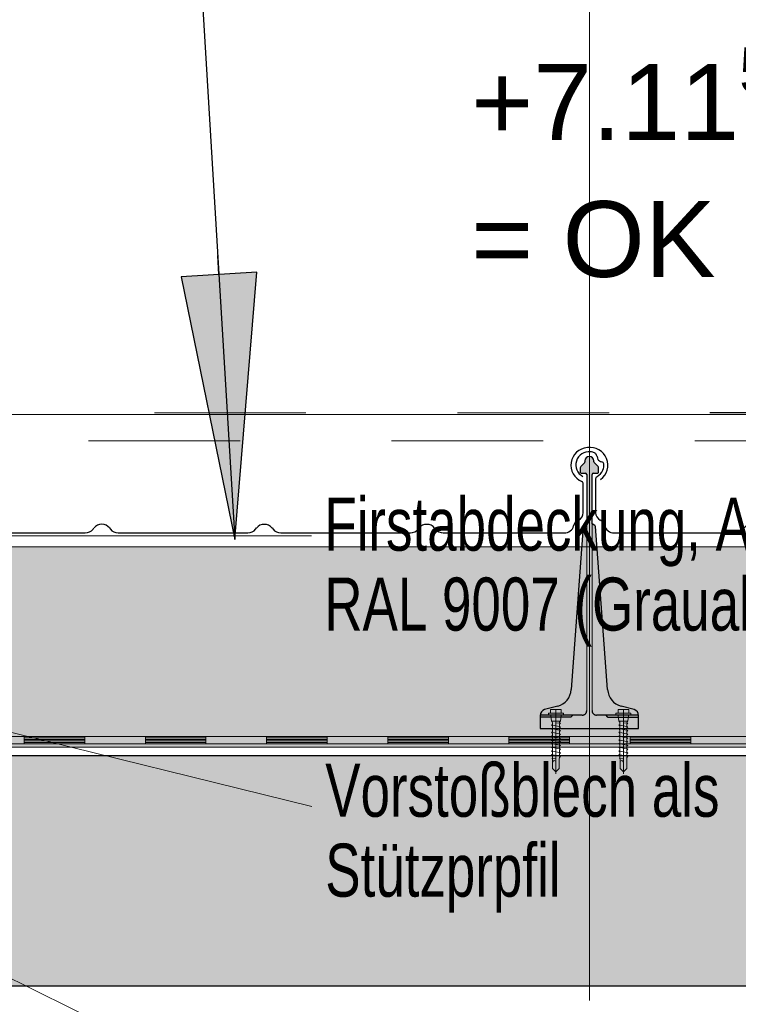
# Model space of a CAD drawing. Header units: metres. Extents: x 1316.5 to 1415.3, y -94.1 to -52.
# Tile 138 of 256: x 1347.17 to 1347.644, y -55.501 to -54.851. Entities that reach past the tile are written whole.
import ezdxf

# ---------------------------------------------------------------- set-up
doc = ezdxf.new("R2010")
doc.units = ezdxf.units.M
for name, pattern in [('AUSGEZOGEN', [0]), ('PUNKT2_S9', [0.0015, 0, -0.0015]), ('STRICHLINIE2_S3', [0.055, 0.04, -0.015]), ('STRICHPUNKT2_S5', [0.1, 0.07, -0.01, 0.01, -0.01])]:
    doc.linetypes.add(name, pattern=pattern)
for name, color, linetype, lineweight in [('XR$11$Achsen', 4, 'AUSGEZOGEN', 13), ('XR$11$Aufkantung', 4, 'AUSGEZOGEN', 13), ('XR$11$Design', 4, 'AUSGEZOGEN', 13), ('XR$11$Türen', 3, 'AUSGEZOGEN', 18), ('XR$11$V25', 4, 'AUSGEZOGEN', 13), ('XR$12$Beschriften', 4, 'AUSGEZOGEN', 13), ('XR$13$Muster', 4, 'AUSGEZOGEN', 13), ('XR$13$STANDARD_1', 7, 'AUSGEZOGEN', 25), ('XR$9$Maßlinie 1_50', 7, 'AUSGEZOGEN', 25), ('XR$9$Text 1_100', 3, 'AUSGEZOGEN', 18), ('XR$9$Text 1_50', 3, 'AUSGEZOGEN', 18), ('XR$9$Wand', 1, 'AUSGEZOGEN', 50)]:
    doc.layers.add(name, color=color, linetype=linetype, lineweight=lineweight)
doc.styles.add('ARIAL', font='arial.ttf')

# ---------------------------------------------------------------- blocks, each defined once
blk = doc.blocks.new('MUSTERELEMENT_84')
at = {"layer": 'XR$11$Design', "color": 4, "linetype": 'AUSGEZOGEN', "lineweight": 13, "transparency": 33554687}
for p, q in [((1347.09276, -55.32409), (1347.17272, -55.32409)), ((1347.17272, -55.32409), (1347.25268, -55.32409)), ((1347.17272, -55.32409), (1347.17272, -55.32909)), ((1347.17272, -55.32409), (1347.17272, -55.32909)), ((1347.17272, -55.32509), (1347.2127, -55.32509)), ((1347.17272, -55.32609), (1347.2127, -55.32609)), ((1347.2127, -55.32409), (1347.2127, -55.32909)), ((1347.25268, -55.32409), (1347.33264, -55.32409)), ((1347.25268, -55.32409), (1347.25268, -55.32909)), ((1347.25268, -55.32409), (1347.25268, -55.32909)), ((1347.25268, -55.32509), (1347.29266, -55.32509)), ((1347.25268, -55.32609), (1347.29266, -55.32609)), ((1347.29266, -55.32409), (1347.29266, -55.32909)), ((1347.33264, -55.32409), (1347.4126, -55.32409)), ((1347.33264, -55.32409), (1347.33264, -55.32909)), ((1347.33264, -55.32409), (1347.33264, -55.32909)), ((1347.33264, -55.32509), (1347.37262, -55.32509)), ((1347.33264, -55.32609), (1347.37262, -55.32609)), ((1347.37262, -55.32409), (1347.37262, -55.32909)), ((1347.4126, -55.32409), (1347.49255, -55.32409)), ((1347.4126, -55.32409), (1347.4126, -55.32909)), ((1347.4126, -55.32409), (1347.4126, -55.32909)), ((1347.4126, -55.32509), (1347.45257, -55.32509)), ((1347.4126, -55.32609), (1347.45257, -55.32609)), ((1347.45257, -55.32409), (1347.45257, -55.32909)), ((1347.49255, -55.32409), (1347.57251, -55.32409)), ((1347.49255, -55.32409), (1347.49255, -55.32909)), ((1347.49255, -55.32409), (1347.49255, -55.32909)), ((1347.49255, -55.32509), (1347.53253, -55.32509)), ((1347.49255, -55.32609), (1347.53253, -55.32609)), ((1347.53253, -55.32409), (1347.53253, -55.32909)), ((1347.57251, -55.32409), (1347.65247, -55.32409)), ((1347.57251, -55.32409), (1347.57251, -55.32909)), ((1347.57251, -55.32409), (1347.57251, -55.32909)), ((1347.57251, -55.32509), (1347.61249, -55.32509)), ((1347.57251, -55.32609), (1347.61249, -55.32609)), ((1347.61249, -55.32409), (1347.61249, -55.32909)), ((1347.09276, -55.32909), (1347.17272, -55.32909)), ((1347.17272, -55.32709), (1347.2127, -55.32709)), ((1347.17272, -55.32809), (1347.2127, -55.32809)), ((1347.17272, -55.32909), (1347.25268, -55.32909)), ((1347.25268, -55.32709), (1347.29266, -55.32709)), ((1347.25268, -55.32809), (1347.29266, -55.32809)), ((1347.25268, -55.32909), (1347.33264, -55.32909)), ((1347.33264, -55.32709), (1347.37262, -55.32709)), ((1347.33264, -55.32809), (1347.37262, -55.32809)), ((1347.33264, -55.32909), (1347.4126, -55.32909)), ((1347.4126, -55.32709), (1347.45257, -55.32709)), ((1347.4126, -55.32809), (1347.45257, -55.32809)), ((1347.4126, -55.32909), (1347.49255, -55.32909)), ((1347.49255, -55.32709), (1347.53253, -55.32709)), ((1347.49255, -55.32809), (1347.53253, -55.32809)), ((1347.49255, -55.32909), (1347.57251, -55.32909)), ((1347.57251, -55.32709), (1347.61249, -55.32709)), ((1347.57251, -55.32809), (1347.61249, -55.32809)), ((1347.57251, -55.32909), (1347.65247, -55.32909))]:
    blk.add_line(p, q, dxfattribs=at)
blk = doc.blocks.new('NSY101')
at = {"color": 0, "linetype": 'ByBlock', "lineweight": -2}
blk.add_circle((0, 0), 0.005, dxfattribs=at)
blk = doc.blocks.new('U7_2')
at = {"linetype": 'AUSGEZOGEN', "transparency": 33554687}
for p, q in [((-5, 1.97), (-5, 1.17)), ((-4.9, 2.07), (4.9, 2.07)), ((-4.9, 1.07), (4.9, 1.07)), ((-3.5, 3.87), (-3.5, 2.27)), ((-3.46, 0.82), (-2.94, -2.1)), ((-3.3, 4.07), (-0.2, 4.07)), ((0, 3.87), (0, 2.07)), ((0.2, 4.07), (3.3, 4.07)), ((3.46, 0.82), (2.94, -2.1)), ((3.5, 3.87), (3.5, 2.27)), ((5, 1.97), (5, 1.17)), ((-2.33, -2.93), (-3, -3.2)), ((0, -2.99), (-3, -3.2)), ((-3, -3.2), (-2.33, -3.68)), ((3, -4.1), (-3, -5.15)), ((-2.33, -4.89), (-3, -5.15)), ((-3, -5.15), (-2.33, -5.63)), ((-2.84, -2.18), (2.84, -2.18)), ((-2.77, -2.18), (-2.75, -2.35)), ((-2.33, -2.73), (-2.33, -2.93)), ((-2.33, -3.68), (-2.33, -4.89)), ((2.32, -2.73), (2.32, -3.91)), ((2.32, -3.91), (3, -4.1)), ((3, -4.1), (2.32, -4.65)), ((2.32, -4.65), (2.32, -5.86)), ((2.77, -2.18), (2.75, -2.35)), ((3, -6.05), (-3, -7.1)), ((-2.33, -6.84), (-3, -7.1)), ((-3, -7.1), (-2.33, -7.58)), ((3, -8), (-3, -9.05)), ((-2.33, -8.79), (-3, -9.05)), ((-3, -9.05), (-2.33, -9.53)), ((3, -9.95), (-3, -11)), ((-2.33, -5.63), (-2.33, -6.84)), ((-2.33, -7.58), (-2.33, -8.79)), ((-2.33, -9.53), (-2.33, -10.74)), ((2.32, -5.86), (3, -6.05)), ((3, -6.05), (2.32, -6.6)), ((2.32, -6.6), (2.32, -7.81)), ((2.32, -7.81), (3, -8)), ((3, -8), (2.32, -8.55)), ((2.32, -8.55), (2.32, -9.76)), ((2.32, -9.76), (3, -9.95)), ((3, -9.95), (2.32, -10.5)), ((-2.33, -10.74), (-3, -11)), ((-3, -11), (-2.33, -11.48)), ((3, -11.9), (-3, -12.95)), ((-2.33, -12.69), (-3, -12.95)), ((-3, -12.95), (-2.33, -13.43)), ((3, -13.85), (-3, -14.9)), ((-2.33, -14.64), (-3, -14.9)), ((-3, -14.9), (-2.33, -15.38)), ((-2.33, -11.48), (-2.33, -12.69)), ((-2.33, -13.43), (-2.33, -14.64)), ((-2.33, -15.38), (-2.33, -16.59)), ((2.32, -10.5), (2.32, -11.71)), ((2.32, -11.71), (3, -11.9)), ((3, -11.9), (2.32, -12.45)), ((2.32, -12.45), (2.32, -13.66)), ((2.32, -13.66), (3, -13.85)), ((3, -13.85), (2.32, -14.4)), ((2.32, -14.4), (2.32, -15.61)), ((3, -15.8), (-3, -16.85)), ((-2.33, -16.59), (-3, -16.85)), ((-3, -16.85), (-2.33, -17.33)), ((3, -17.75), (-3, -18.8)), ((-2.3, -18.53), (-3, -18.8)), ((-3, -18.8), (-2.28, -19.31)), ((3, -19.7), (-3, -20.75)), ((-2.26, -20.47), (-3, -20.75)), ((-3, -20.75), (-2.24, -21.28)), ((-2.33, -17.33), (-2.3, -18.53)), ((-2.28, -19.31), (-2.26, -20.47)), ((2.26, -20.3), (2.24, -21.58)), ((3, -19.7), (2.26, -20.3)), ((2.3, -18.32), (2.28, -19.5)), ((2.28, -19.5), (3, -19.7)), ((3, -17.75), (2.3, -18.32)), ((2.32, -15.61), (3, -15.8)), ((3, -15.8), (2.32, -16.35)), ((2.32, -16.35), (2.32, -17.33)), ((2.32, -17.33), (2.32, -17.56)), ((2.32, -17.56), (3, -17.75)), ((-2.24, -21.28), (-2.23, -22.18)), ((-2.23, -22.18), (-2.23, -27.06)), ((0, -24.04), (0, -28.93)), ((2.61, -21.73), (0.4, -22.03)), ((2.23, -22.07), (2.22, -22.18)), ((2.22, -22.18), (2.22, -27.06)), ((2.61, -21.73), (2.23, -22.07)), ((2.24, -21.58), (2.61, -21.73)), ((-2.23, -27.06), (0, -28.93)), ((2.22, -27.06), (0, -28.93))]:
    blk.add_line(p, q, dxfattribs=at)
at = {"linetype": 'STRICHPUNKT2_S5', "transparency": 33554687}
blk.add_line((0, 3.87), (0, -29.93), dxfattribs=at)
at = {"linetype": 'AUSGEZOGEN', "transparency": 33554687}
for centre, radius, start, end in [((-4.9, 1.97), 0.1, 90, 180), ((-4.9, 1.17), 0.1, 180, 270), ((-3.75, 0.77), 0.3, 10, 90), ((-3.7, 2.27), 0.2, 270, 0), ((-3.3, 3.87), 0.2, 90, 180), ((-0.2, 3.87), 0.2, 0, 90), ((0.2, 3.87), 0.2, 90, 180), ((3.3, 3.87), 0.2, 0, 90), ((3.75, 0.77), 0.3, 90, 170), ((3.7, 2.27), 0.2, 180, 270), ((4.9, 1.97), 0.1, 0, 90), ((4.9, 1.17), 0.1, 270, 0), ((-2.84, -2.08), 0.1, 190, 270), ((-2.65, -2.33), 0.1, 190, 270), ((-2.63, -2.73), 0.3, 0, 90), ((2.62, -2.73), 0.3, 90, 180), ((2.65, -2.33), 0.1, 270, 350), ((2.84, -2.08), 0.1, 270, 350), ((1.11, -24.04), 1.11, 0, 180)]:
    blk.add_arc(centre, radius, start, end, dxfattribs=at)
blk = doc.blocks.new('COMPLEXOBJECT_169')
at = {"transparency": 33554687}
for p, q in [((1347.54972, -55.15422), (1347.54972, -55.17649)), ((1347.97063, -55.17649), (1347.97063, -55.15743)), ((1347.56193, -55.18984), (1347.64204, -55.18982)), ((1347.64715, -55.18741), (1347.64779, -55.18658)), ((1347.658, -55.18658), (1347.65865, -55.18741)), ((1347.66375, -55.18982), (1347.74929, -55.18984)), ((1347.7544, -55.18743), (1347.75504, -55.1866)), ((1347.76525, -55.1866), (1347.7659, -55.18743)), ((1347.771, -55.18984), (1347.85654, -55.18984)), ((1347.86165, -55.18743), (1347.86229, -55.1866)), ((1347.8725, -55.1866), (1347.87315, -55.18743)), ((1347.87825, -55.18984), (1347.95785, -55.18984))]:
    blk.add_line(p, q, dxfattribs=at)
for centre, major_axis, ratio, start_param, end_param in [((1347.54541, -55.14496), (0.0087, 0), 0.997606, 1.465877, 4.233579), ((1347.54541, -55.14495), (0.00958, 0), 0.905277, 1.310139, 1.634821), ((1347.54693, -55.13993), (0.00384, 0), 0.905277, 0.747625, 1.318651), ((1347.54693, -55.13993), (0.00384, 0), 0.905277, 0.123201, 0.747625), ((1347.97463, -55.14519), (0.01221, 0), 0.964759, 5.358492, 10.570908), ((1347.55501, -55.13949), (0.00428, 0), 0.905277, 3.145413, 3.651819), ((1347.55447, -55.13969), (0.0037, 0), 0.905277, 3.671389, 4.493692), ((1347.55337, -55.14452), (0.00175, 0), 0.905277, 0.122654, 1.403271), ((1347.54526, -55.14521), (0.0099, 0), 0.905277, 5.919137, 6.381942), ((1347.54526, -55.14521), (0.0099, 0), 0.905277, 5.291178, 5.919137), ((1347.55163, -55.15422), (0.00192, 0), 0.905277, 2.093897, 3.141593), ((1347.96863, -55.15745), (0.002, 0), 0.868191, 0, 1.065955), ((1347.55595, -55.17649), (0.00623, 0), 0.905277, 3.141593, 4.18879), ((1347.96413, -55.17649), (0.0065, 0), 0.868191, 5.235988, 6.283185), ((1347.54972, -55.18627), (0.00623, 0), 0.905277, 0.184767, 1.047198), ((1347.97063, -55.18627), (0.0065, 0), 0.868191, 2.094395, 2.956825), ((1347.56197, -55.18419), (0.00623, 0), 0.905277, 3.32636, 4.712389), ((1347.64204, -55.18418), (0.00623, 0), 0.905277, 4.712389, 5.67232), ((1347.6529, -55.18982), (0.00623, 0), 0.905277, 0.610865, 2.530727), ((1347.66375, -55.18418), (0.00623, 0), 0.905277, 3.752458, 4.712389), ((1347.74929, -55.18419), (0.00623, 0), 0.905277, 4.712389, 5.67232), ((1347.76015, -55.18984), (0.00623, 0), 0.905277, 0.610865, 2.530727), ((1347.771, -55.18419), (0.00623, 0), 0.905277, 3.752458, 4.712389), ((1347.85654, -55.18419), (0.00623, 0), 0.905277, 4.712389, 5.67232), ((1347.8674, -55.18984), (0.00623, 0), 0.905277, 0.610865, 2.530727), ((1347.87825, -55.18419), (0.00623, 0), 0.905277, 3.752458, 4.712389), ((1347.95785, -55.18419), (0.0065, 0), 0.868191, 4.712389, 6.098418)]:
    blk.add_ellipse(centre, major_axis=major_axis, ratio=ratio, start_param=start_param, end_param=end_param, dxfattribs=at)
blk = doc.blocks.new('COMPLEXOBJECT_170')
at = {"transparency": 33554687}
for p, q in [((1347.12072, -55.15422), (1347.12072, -55.17649)), ((1347.54163, -55.17649), (1347.54163, -55.15743)), ((1347.13293, -55.18984), (1347.21304, -55.18982)), ((1347.21815, -55.18741), (1347.21879, -55.18658)), ((1347.229, -55.18658), (1347.22965, -55.18741)), ((1347.23475, -55.18982), (1347.32029, -55.18984)), ((1347.3254, -55.18743), (1347.32604, -55.1866)), ((1347.33625, -55.1866), (1347.3369, -55.18743)), ((1347.342, -55.18984), (1347.42754, -55.18984)), ((1347.43265, -55.18743), (1347.43329, -55.1866)), ((1347.4435, -55.1866), (1347.44415, -55.18743)), ((1347.44925, -55.18984), (1347.52885, -55.18984))]:
    blk.add_line(p, q, dxfattribs=at)
for centre, major_axis, ratio, start_param, end_param in [((1347.11641, -55.14496), (0.0087, 0), 0.997606, 1.465877, 4.233579), ((1347.11641, -55.14495), (0.00958, 0), 0.905277, 1.310139, 1.634821), ((1347.11793, -55.13993), (0.00384, 0), 0.905277, 0.747625, 1.318651), ((1347.11793, -55.13993), (0.00384, 0), 0.905277, 0.123201, 0.747625), ((1347.54563, -55.14519), (0.01221, 0), 0.964759, 5.358492, 10.570908), ((1347.12601, -55.13949), (0.00428, 0), 0.905277, 3.145413, 3.651819), ((1347.12547, -55.13969), (0.0037, 0), 0.905277, 3.671389, 4.493692), ((1347.12437, -55.14452), (0.00175, 0), 0.905277, 0.122654, 1.403271), ((1347.11626, -55.14521), (0.0099, 0), 0.905277, 5.919137, 6.381942), ((1347.11626, -55.14521), (0.0099, 0), 0.905277, 5.291178, 5.919137), ((1347.12263, -55.15422), (0.00192, 0), 0.905277, 2.093897, 3.141593), ((1347.53963, -55.15745), (0.002, 0), 0.868191, 0, 1.065955), ((1347.12695, -55.17649), (0.00623, 0), 0.905277, 3.141593, 4.18879), ((1347.53513, -55.17649), (0.0065, 0), 0.868191, 5.235988, 6.283185), ((1347.12072, -55.18627), (0.00623, 0), 0.905277, 0.184767, 1.047198), ((1347.54163, -55.18627), (0.0065, 0), 0.868191, 2.094395, 2.956825), ((1347.13297, -55.18419), (0.00623, 0), 0.905277, 3.32636, 4.712389), ((1347.21304, -55.18418), (0.00623, 0), 0.905277, 4.712389, 5.67232), ((1347.2239, -55.18982), (0.00623, 0), 0.905277, 0.610865, 2.530727), ((1347.23475, -55.18418), (0.00623, 0), 0.905277, 3.752458, 4.712389), ((1347.32029, -55.18419), (0.00623, 0), 0.905277, 4.712389, 5.67232), ((1347.33115, -55.18984), (0.00623, 0), 0.905277, 0.610865, 2.530727), ((1347.342, -55.18419), (0.00623, 0), 0.905277, 3.752458, 4.712389), ((1347.42754, -55.18419), (0.00623, 0), 0.905277, 4.712389, 5.67232), ((1347.4384, -55.18984), (0.00623, 0), 0.905277, 0.610865, 2.530727), ((1347.44925, -55.18419), (0.00623, 0), 0.905277, 3.752458, 4.712389), ((1347.52885, -55.18419), (0.0065, 0), 0.868191, 4.712389, 6.098418)]:
    blk.add_ellipse(centre, major_axis=major_axis, ratio=ratio, start_param=start_param, end_param=end_param, dxfattribs=at)

msp = doc.modelspace()

# ---------------------------------------------------------------- hatches: boundary and pattern name
at = {"layer": 'XR$11$V25', "transparency": 33554687}
msp.add_hatch(color=253, dxfattribs=at).paths.add_polyline_path([(1347.57517, -55.30642), (1347.56653, -55.3041), (1347.56606, -55.30397), (1347.56561, -55.30381), (1347.56515, -55.30364), (1347.56471, -55.30345), (1347.56427, -55.30324), (1347.56384, -55.30302), (1347.56342, -55.30278), (1347.56301, -55.30252), (1347.56262, -55.30224), (1347.56223, -55.30195), (1347.56186, -55.30164), (1347.56149, -55.30132), (1347.56114, -55.30099), (1347.56081, -55.30064), (1347.56049, -55.30028), (1347.56018, -55.2999), (1347.55989, -55.29951), (1347.55962, -55.29911), (1347.55936, -55.2987), (1347.55912, -55.29828), (1347.5589, -55.29786), (1347.55869, -55.29742), (1347.5585, -55.29697), (1347.55833, -55.29652), (1347.55818, -55.29606), (1347.55804, -55.29559), (1347.55793, -55.29512), (1347.55783, -55.29465), (1347.55776, -55.29417), (1347.5577, -55.29369), (1347.55766, -55.29321), (1347.54962, -55.18565), (1347.54962, -55.18562), (1347.54962, -55.18559), (1347.54961, -55.18556), (1347.54961, -55.18553), (1347.5496, -55.1855), (1347.54959, -55.18546), (1347.54959, -55.18543), (1347.54958, -55.1854), (1347.54957, -55.18537), (1347.54955, -55.18534), (1347.54954, -55.18531), (1347.54953, -55.18528), (1347.54952, -55.18526), (1347.5495, -55.18523), (1347.54948, -55.1852), (1347.54947, -55.18517), (1347.54945, -55.18515), (1347.54943, -55.18512), (1347.54941, -55.18509), (1347.54939, -55.18507), (1347.54937, -55.18505), (1347.54935, -55.18502), (1347.54933, -55.185), (1347.5493, -55.18498), (1347.54928, -55.18496), (1347.54926, -55.18494), (1347.54923, -55.18492), (1347.54921, -55.1849), (1347.54918, -55.18488), (1347.54915, -55.18486), (1347.54913, -55.18485), (1347.54738, -55.18384), (1347.54738, -55.1514), (1347.54738, -55.15135), (1347.54738, -55.1513), (1347.54739, -55.15125), (1347.5474, -55.1512), (1347.54741, -55.15115), (1347.54743, -55.15111), (1347.54744, -55.15106), (1347.54746, -55.15101), (1347.54748, -55.15096), (1347.5475, -55.15092), (1347.54753, -55.15088), (1347.54756, -55.15083), (1347.54759, -55.15079), (1347.54762, -55.15075), (1347.54765, -55.15072), (1347.54769, -55.15068), (1347.54773, -55.15065), (1347.54777, -55.15061), (1347.54781, -55.15058), (1347.54785, -55.15056), (1347.54789, -55.15053), (1347.54794, -55.15051), (1347.54798, -55.15049), (1347.54803, -55.15047), (1347.54808, -55.15045), (1347.54813, -55.15044), (1347.54818, -55.15043), (1347.54823, -55.15042), (1347.54828, -55.15041), (1347.54833, -55.15041), (1347.54838, -55.1504), (1347.55113, -55.1504), (1347.55115, -55.1504), (1347.55118, -55.1504), (1347.5512, -55.1504), (1347.55123, -55.15039), (1347.55125, -55.15039), (1347.55128, -55.15038), (1347.5513, -55.15037), (1347.55133, -55.15036), (1347.55135, -55.15035), (1347.55137, -55.15034), (1347.55139, -55.15033), (1347.55141, -55.15031), (1347.55144, -55.1503), (1347.55145, -55.15028), (1347.55147, -55.15027), (1347.55149, -55.15025), (1347.55151, -55.15023), (1347.55152, -55.15021), (1347.55154, -55.15019), (1347.55155, -55.15017), (1347.55157, -55.15015), (1347.55158, -55.15012), (1347.55159, -55.1501), (1347.5516, -55.15008), (1347.55161, -55.15005), (1347.55161, -55.15003), (1347.55162, -55.15001), (1347.55162, -55.14998), (1347.55163, -55.14996), (1347.55163, -55.14993), (1347.55163, -55.1499), (1347.55163, -55.14682), (1347.55163, -55.14679), (1347.55163, -55.14677), (1347.55163, -55.14674), (1347.55162, -55.14672), (1347.55162, -55.14669), (1347.55162, -55.14667), (1347.55161, -55.14664), (1347.55161, -55.14662), (1347.5516, -55.14659), (1347.5516, -55.14657), (1347.55159, -55.14654), (1347.55158, -55.14652), (1347.55158, -55.1465), (1347.55157, -55.14647), (1347.55156, -55.14645), (1347.55155, -55.14642), (1347.55154, -55.1464), (1347.55153, -55.14638), (1347.55152, -55.14636), (1347.5515, -55.14633), (1347.55149, -55.14631), (1347.55148, -55.14629), (1347.55146, -55.14627), (1347.55145, -55.14625), (1347.55144, -55.14623), (1347.55142, -55.14621), (1347.5514, -55.14619), (1347.55139, -55.14617), (1347.55137, -55.14615), (1347.55135, -55.14613), (1347.55134, -55.14611), (1347.54892, -55.1437), (1347.5489, -55.14368), (1347.54889, -55.14366), (1347.54887, -55.14364), (1347.54885, -55.14362), (1347.54884, -55.1436), (1347.54882, -55.14358), (1347.54881, -55.14356), (1347.54879, -55.14354), (1347.54878, -55.14352), (1347.54877, -55.1435), (1347.54875, -55.14348), (1347.54874, -55.14345), (1347.54873, -55.14343), (1347.54872, -55.14341), (1347.54871, -55.14338), (1347.5487, -55.14336), (1347.54869, -55.14334), (1347.54868, -55.14331), (1347.54868, -55.14329), (1347.54867, -55.14327), (1347.54866, -55.14324), (1347.54866, -55.14322), (1347.54865, -55.14319), (1347.54864, -55.14317), (1347.54864, -55.14314), (1347.54864, -55.14312), (1347.54863, -55.14309), (1347.54863, -55.14307), (1347.54863, -55.14304), (1347.54863, -55.14302), (1347.54863, -55.14299), (1347.54863, -55.1424), (1347.54861, -55.1421), (1347.54857, -55.1418), (1347.54849, -55.14151), (1347.54839, -55.14122), (1347.54825, -55.14095), (1347.54809, -55.14069), (1347.54791, -55.14045), (1347.5477, -55.14023), (1347.54747, -55.14003), (1347.54722, -55.13986), (1347.54695, -55.13971), (1347.54667, -55.13959), (1347.54638, -55.1395), (1347.54608, -55.13944), (1347.54578, -55.13941), (1347.54548, -55.13941), (1347.54517, -55.13944), (1347.54488, -55.1395), (1347.54459, -55.13959), (1347.54431, -55.13971), (1347.54404, -55.13986), (1347.54379, -55.14003), (1347.54356, -55.14023), (1347.54335, -55.14045), (1347.54317, -55.14069), (1347.54301, -55.14095), (1347.54287, -55.14122), (1347.54277, -55.14151), (1347.54269, -55.1418), (1347.54264, -55.1421), (1347.54263, -55.1424), (1347.54263, -55.14299), (1347.54263, -55.14302), (1347.54263, -55.14304), (1347.54263, -55.14307), (1347.54262, -55.14309), (1347.54262, -55.14312), (1347.54262, -55.14314), (1347.54261, -55.14317), (1347.54261, -55.14319), (1347.5426, -55.14322), (1347.5426, -55.14324), (1347.54259, -55.14327), (1347.54258, -55.14329), (1347.54258, -55.14331), (1347.54257, -55.14334), (1347.54256, -55.14336), (1347.54255, -55.14338), (1347.54254, -55.14341), (1347.54253, -55.14343), (1347.54252, -55.14345), (1347.5425, -55.14348), (1347.54249, -55.1435), (1347.54248, -55.14352), (1347.54246, -55.14354), (1347.54245, -55.14356), (1347.54244, -55.14358), (1347.54242, -55.1436), (1347.5424, -55.14362), (1347.54239, -55.14364), (1347.54237, -55.14366), (1347.54235, -55.14368), (1347.54234, -55.1437), (1347.53992, -55.14611), (1347.5399, -55.14613), (1347.53989, -55.14615), (1347.53987, -55.14617), (1347.53985, -55.14619), (1347.53984, -55.14621), (1347.53982, -55.14623), (1347.53981, -55.14625), (1347.53979, -55.14627), (1347.53978, -55.14629), (1347.53977, -55.14631), (1347.53975, -55.14633), (1347.53974, -55.14636), (1347.53973, -55.14638), (1347.53972, -55.1464), (1347.53971, -55.14642), (1347.5397, -55.14645), (1347.53969, -55.14647), (1347.53968, -55.1465), (1347.53968, -55.14652), (1347.53967, -55.14654), (1347.53966, -55.14657), (1347.53966, -55.14659), (1347.53965, -55.14662), (1347.53964, -55.14664), (1347.53964, -55.14667), (1347.53964, -55.14669), (1347.53963, -55.14672), (1347.53963, -55.14674), (1347.53963, -55.14677), (1347.53963, -55.14679), (1347.53963, -55.14682), (1347.53963, -55.1499), (1347.53963, -55.14993), (1347.53963, -55.14996), (1347.53963, -55.14998), (1347.53964, -55.15001), (1347.53965, -55.15003), (1347.53965, -55.15005), (1347.53966, -55.15008), (1347.53967, -55.1501), (1347.53968, -55.15012), (1347.53969, -55.15015), (1347.5397, -55.15017), (1347.53972, -55.15019), (1347.53973, -55.15021), (1347.53975, -55.15023), (1347.53977, -55.15025), (1347.53978, -55.15027), (1347.5398, -55.15028), (1347.53982, -55.1503), (1347.53984, -55.15031), (1347.53986, -55.15033), (1347.53989, -55.15034), (1347.53991, -55.15035), (1347.53993, -55.15036), (1347.53996, -55.15037), (1347.53998, -55.15038), (1347.54, -55.15039), (1347.54003, -55.15039), (1347.54005, -55.1504), (1347.54008, -55.1504), (1347.5401, -55.1504), (1347.54013, -55.1504), (1347.54288, -55.1504), (1347.54293, -55.15041), (1347.54298, -55.15041), (1347.54303, -55.15042), (1347.54308, -55.15043), (1347.54313, -55.15044), (1347.54318, -55.15045), (1347.54323, -55.15047), (1347.54327, -55.15049), (1347.54332, -55.15051), (1347.54336, -55.15053), (1347.54341, -55.15056), (1347.54345, -55.15058), (1347.54349, -55.15061), (1347.54353, -55.15065), (1347.54357, -55.15068), (1347.5436, -55.15072), (1347.54364, -55.15075), (1347.54367, -55.15079), (1347.5437, -55.15083), (1347.54373, -55.15088), (1347.54375, -55.15092), (1347.54378, -55.15096), (1347.5438, -55.15101), (1347.54382, -55.15106), (1347.54383, -55.15111), (1347.54385, -55.15115), (1347.54386, -55.1512), (1347.54387, -55.15125), (1347.54387, -55.1513), (1347.54388, -55.15135), (1347.54388, -55.1514), (1347.54388, -55.18384), (1347.54213, -55.18485), (1347.54211, -55.18486), (1347.54208, -55.18488), (1347.54205, -55.1849), (1347.54203, -55.18492), (1347.542, -55.18494), (1347.54198, -55.18496), (1347.54195, -55.18498), (1347.54193, -55.185), (1347.54191, -55.18502), (1347.54189, -55.18505), (1347.54187, -55.18507), (1347.54185, -55.18509), (1347.54183, -55.18512), (1347.54181, -55.18515), (1347.54179, -55.18517), (1347.54177, -55.1852), (1347.54176, -55.18523), (1347.54174, -55.18526), (1347.54173, -55.18528), (1347.54172, -55.18531), (1347.5417, -55.18534), (1347.54169, -55.18537), (1347.54168, -55.1854), (1347.54167, -55.18543), (1347.54166, -55.18546), (1347.54166, -55.1855), (1347.54165, -55.18553), (1347.54164, -55.18556), (1347.54164, -55.18559), (1347.54164, -55.18562), (1347.54163, -55.18565), (1347.5336, -55.29321), (1347.53356, -55.29369), (1347.5335, -55.29417), (1347.53343, -55.29465), (1347.53333, -55.29512), (1347.53322, -55.29559), (1347.53308, -55.29606), (1347.53293, -55.29652), (1347.53276, -55.29697), (1347.53257, -55.29742), (1347.53237, -55.29786), (1347.53214, -55.29828), (1347.5319, -55.2987), (1347.53164, -55.29911), (1347.53137, -55.29951), (1347.53108, -55.2999), (1347.53077, -55.30028), (1347.53045, -55.30064), (1347.53012, -55.30099), (1347.52977, -55.30132), (1347.52941, -55.30164), (1347.52903, -55.30195), (1347.52865, -55.30224), (1347.52825, -55.30252), (1347.52784, -55.30278), (1347.52742, -55.30302), (1347.52699, -55.30324), (1347.52655, -55.30345), (1347.52611, -55.30364), (1347.52566, -55.30381), (1347.5252, -55.30397), (1347.52473, -55.3041), (1347.51609, -55.30642), (1347.51593, -55.30647), (1347.51577, -55.30653), (1347.51561, -55.30659), (1347.51546, -55.30665), (1347.51531, -55.30673), (1347.51516, -55.30681), (1347.51501, -55.30689), (1347.51487, -55.30699), (1347.51473, -55.30708), (1347.5146, -55.30719), (1347.51447, -55.3073), (1347.51435, -55.30741), (1347.51423, -55.30753), (1347.51412, -55.30766), (1347.51401, -55.30779), (1347.51391, -55.30792), (1347.51381, -55.30806), (1347.51372, -55.3082), (1347.51363, -55.30835), (1347.51355, -55.3085), (1347.51348, -55.30865), (1347.51342, -55.30881), (1347.51336, -55.30896), (1347.5133, -55.30912), (1347.51326, -55.30929), (1347.51322, -55.30945), (1347.51319, -55.30962), (1347.51316, -55.30978), (1347.51315, -55.30995), (1347.51313, -55.31012), (1347.51313, -55.31029), (1347.51313, -55.31889), (1347.57813, -55.31889), (1347.57813, -55.31029), (1347.57813, -55.31012), (1347.57812, -55.30995), (1347.5781, -55.30978), (1347.57807, -55.30962), (1347.57804, -55.30945), (1347.578, -55.30929), (1347.57796, -55.30912), (1347.57791, -55.30896), (1347.57785, -55.30881), (1347.57778, -55.30865), (1347.57771, -55.3085), (1347.57763, -55.30835), (1347.57754, -55.3082), (1347.57745, -55.30806), (1347.57736, -55.30792), (1347.57725, -55.30779), (1347.57715, -55.30766), (1347.57703, -55.30753), (1347.57691, -55.30741), (1347.57679, -55.3073), (1347.57666, -55.30719), (1347.57653, -55.30708), (1347.57639, -55.30699), (1347.57625, -55.30689), (1347.5761, -55.30681), (1347.57596, -55.30673), (1347.5758, -55.30665), (1347.57565, -55.30659), (1347.57549, -55.30653), (1347.57533, -55.30647)])
at = {"layer": 'XR$12$Beschriften', "linetype": 'AUSGEZOGEN', "lineweight": 25, "transparency": 33554687}
msp.add_hatch(color=7, dxfattribs=at).paths.add_polyline_path([(1347.27622, -55.02089), (1347.31164, -55.19408), (1347.32613, -55.0179)])
at = {"layer": 'XR$13$Muster', "linetype": 'AUSGEZOGEN', "lineweight": 13, "transparency": 33554687}
h = msp.add_hatch(dxfattribs=at)
h.set_pattern_fill('MUSTER', color=52, scale=0.0675, style=0, pattern_type=2)
h.set_pattern_definition([(0, (0.135, 0.135), (0.0675, 0.0675), [0.0675, -0.0675]), (90, (0.135, 0.135), (-0.0675, 0.0675), [0.0675, -0.0675])])
h.paths.add_polyline_path([(1342.77018, -55.33124), (1361.33018, -55.33124), (1361.33015, -55.19908), (1342.77015, -55.19908)], flags=0)
at = {"layer": 'XR$13$STANDARD_1', "linetype": 'AUSGEZOGEN', "lineweight": 13, "transparency": 33554687}
msp.add_hatch(color=253, dxfattribs=at).paths.add_polyline_path([(1342.77018, -55.48866), (1361.32018, -55.48866), (1361.32018, -55.33666), (1342.77018, -55.33666)])

# ---------------------------------------------------------------- linework, layer by layer
at = {"color": 4, "transparency": 33554687}
for p, q in [((1347.54234, -55.1437), (1347.53992, -55.14611)), ((1347.54263, -55.1424), (1347.54263, -55.14299)), ((1347.54863, -55.14299), (1347.54863, -55.1424)), ((1347.55134, -55.14611), (1347.54892, -55.1437)), ((1347.53963, -55.14682), (1347.53963, -55.1499)), ((1347.54013, -55.1504), (1347.54288, -55.1504)), ((1347.54838, -55.1504), (1347.55113, -55.1504)), ((1347.55163, -55.1499), (1347.55163, -55.14682)), ((1347.54163, -55.18565), (1347.5336, -55.29321)), ((1347.55766, -55.29321), (1347.54962, -55.18565)), ((1347.52473, -55.3041), (1347.51609, -55.30642)), ((1347.57517, -55.30642), (1347.56653, -55.3041)), ((1347.53363, -55.31109), (1347.53463, -55.31009)), ((1347.53363, -55.31139), (1347.53363, -55.31109)), ((1347.55763, -55.31109), (1347.55663, -55.31009)), ((1347.55763, -55.31139), (1347.55763, -55.31109))]:
    msp.add_line(p, q, dxfattribs=at)
at = {"color": 4, "linetype": 'STRICHLINIE2_S3', "transparency": 33554687}
for p, q in [((1347.54088, -55.31009), (1347.51313, -55.31009)), ((1347.53363, -55.31139), (1347.51313, -55.31139)), ((1347.57813, -55.31009), (1347.55038, -55.31009)), ((1347.55763, -55.31139), (1347.57813, -55.31139))]:
    msp.add_line(p, q, dxfattribs=at)
at = {"color": 4, "transparency": 33554687}
for points in [[(1347.54388, -55.1514), (1347.54388, -55.18384), (1347.54213, -55.18485)], [(1347.54913, -55.18485), (1347.54738, -55.18384), (1347.54738, -55.1514)], [(1347.51313, -55.31029), (1347.51313, -55.31889), (1347.57813, -55.31889), (1347.57813, -55.31029)]]:
    msp.add_lwpolyline(points, dxfattribs=at)
for centre, radius, start, end in [((1347.54163, -55.14299), 0.001, 315, 0), ((1347.54563, -55.1424), 0.003, 0, 180), ((1347.54963, -55.14299), 0.001, 180, 225), ((1347.54063, -55.14682), 0.001, 135, 180), ((1347.54013, -55.1499), 0.0005, 180, 270), ((1347.54288, -55.1514), 0.001, 0, 90), ((1347.54838, -55.1514), 0.001, 90, 180), ((1347.55113, -55.1499), 0.0005, 270, 0), ((1347.55063, -55.14682), 0.001, 0, 45), ((1347.54263, -55.18571), 0.001, 120, 176.67911), ((1347.54863, -55.18571), 0.001, 3.32089, 60), ((1347.52162, -55.29251), 0.012, 285.03542, 356.67911), ((1347.56964, -55.29251), 0.012, 183.32089, 254.96458), ((1347.51713, -55.31029), 0.004, 105.03539, 180.03507), ((1347.57413, -55.31029), 0.004, 359.96493, 74.96461)]:
    msp.add_arc(centre, radius, start, end, dxfattribs=at)
at = {"color": 4, "linetype": 'STRICHLINIE2_S3', "transparency": 33554687}
for centre, start, end in [((1347.54088, -55.30709), 270, 0), ((1347.55038, -55.30709), 180, 270)]:
    msp.add_arc(centre, 0.003, start, end, dxfattribs=at)
at = {"layer": 'XR$11$Achsen', "color": 35, "linetype": 'AUSGEZOGEN', "lineweight": 13, "transparency": 33554687}
msp.add_line((1347.54566, -55.49831), (1347.54563, -54.69709), dxfattribs=at)
at = {"layer": 'XR$11$Aufkantung', "color": 4, "linetype": 'AUSGEZOGEN', "lineweight": 13, "transparency": 33554687}
msp.add_line((1361.52515, -55.11162), (1342.59015, -55.11164), dxfattribs=at)
at = {"layer": 'XR$11$Design', "color": 4, "lineweight": 13, "transparency": 33554687}
for p, q in [((1342.77015, -55.19908), (1361.32177, -55.19908)), ((1342.77018, -55.33124), (1361.33018, -55.33124))]:
    msp.add_line(p, q, dxfattribs=at)
at = {"layer": 'XR$11$Design', "color": 3, "linetype": 'AUSGEZOGEN', "lineweight": 25, "transparency": 33554687}
for p, q in [((1342.77018, -55.33666), (1361.32018, -55.33666)), ((1342.77018, -55.48866), (1361.32018, -55.48866))]:
    msp.add_line(p, q, dxfattribs=at)
at = {"layer": 'XR$11$Türen', "color": 35, "linetype": 'PUNKT2_S9', "lineweight": 13, "transparency": 33554687}
msp.add_line((1346.41515, -55.12908), (1364.84488, -55.12908), dxfattribs=at)
at = {"layer": 'XR$11$V25', "transparency": 33554687}
for p, q in [((1347.54388, -55.18384), (1347.54388, -55.30709)), ((1347.54738, -55.30709), (1347.54738, -55.18384))]:
    msp.add_line(p, q, dxfattribs=at)
at = {"layer": 'XR$12$Beschriften', "color": 7, "linetype": 'AUSGEZOGEN', "lineweight": 25, "transparency": 33554687}
for p, q in [((1347.26124, -54.35292), (1347.31164, -55.19408)), ((1347.30117, -55.01939), (1347.30042, -55.00691)), ((1347.32613, -55.0179), (1347.27622, -55.02089)), ((1347.27622, -55.02089), (1347.31164, -55.19408)), ((1347.31164, -55.19408), (1347.32613, -55.0179)), ((1347.31164, -55.19408), (1347.31164, -55.19408)), ((1347.31164, -55.19408), (1347.31164, -55.19408)), ((1347.31164, -55.19408), (1347.31164, -55.19408))]:
    msp.add_line(p, q, dxfattribs=at)
at = {"layer": 'XR$9$Maßlinie 1_50', "color": 3, "linetype": 'STRICHPUNKT2_S5', "lineweight": 13, "transparency": 33554687}
msp.add_line((1346.65862, -55.11064), (1347.62498, -55.11064), dxfattribs=at)
at = {"layer": 'XR$9$Text 1_100', "color": 3, "linetype": 'AUSGEZOGEN', "lineweight": 25, "transparency": 33554687}
msp.add_line((1347.90944, -55.11064), (1347.62498, -55.11064), dxfattribs=at)
at = {"layer": 'XR$9$Wand', "color": 3, "linetype": 'AUSGEZOGEN', "lineweight": 13, "transparency": 33554687}
for p, q in [((1347.36231, -55.19172), (1347.02231, -55.19172)), ((1347.3624, -55.37035), (1347.00552, -55.28216)), ((1347.36329, -55.58197), (1346.81487, -55.3119))]:
    msp.add_line(p, q, dxfattribs=at)

# ---------------------------------------------------------------- block references
at = {"transparency": 33554687}
for name in ['COMPLEXOBJECT_170', 'COMPLEXOBJECT_169']:
    msp.add_blockref(name, (0, 0), dxfattribs=at)
at = {"transparency": 33554687, "xscale": 4.999999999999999e-06, "yscale": 4.999999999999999e-06, "zscale": 4.999999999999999e-06}
msp.add_blockref('NSY101', (1347.54563, -55.18984), dxfattribs=at)
at = {"layer": 'XR$11$Design', "color": 4, "linetype": 'AUSGEZOGEN', "lineweight": 13, "transparency": 33554687}
msp.add_blockref('MUSTERELEMENT_84', (0, 0), dxfattribs=at)
at = {"layer": 'XR$11$V25', "color": 4, "linetype": 'AUSGEZOGEN', "lineweight": 13, "transparency": 33554687, "xscale": -0.0009999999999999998, "yscale": 0.00125, "zscale": 0.001}
for p in [(1347.52356, -55.31139), (1347.56806, -55.31139)]:
    msp.add_blockref('U7_2', p, dxfattribs=at)

# ---------------------------------------------------------------- texts
at = {"layer": 'XR$9$Text 1_100', "color": 3, "linetype": 'AUSGEZOGEN', "lineweight": 18, "transparency": 33554687, "attachment_point": 1, "style": 'ARIAL'}
for s, insert, char_height, width, line_spacing_factor in [('\\A1;{\\fArial|i0|b0;\\H0.050000;\\W1.000000;\\C3;+7.11\\fArial|i0|b0;\\H0.600000x;\\S5^ ;\\fArial|i0|b0; m}\\P{\\fArial|i0|b0;\\H0.050000;\\W1.000000;\\C3;= OK First Halle}\\P', (1347.4677, -54.8696), 0.05, 0.5189239, 1.084337), ('\\A1;{\\fArial|i0|b0;\\H0.035000;\\W0.714286;\\C3;Vorstoßblech als}\\P{\\fArial|i0|b0;\\H0.035000;\\W0.714286;\\C3;Stützprpfil}\\P', (1347.37137, -55.34208), 0.035, 0.2737981, 0.903614)]:
    msp.add_mtext(s, dxfattribs=dict(at, insert=insert, char_height=char_height, width=width, line_spacing_factor=line_spacing_factor))
at = {"layer": 'XR$9$Text 1_50', "color": 3, "linetype": 'AUSGEZOGEN', "lineweight": 18, "transparency": 33554687, "insert": (1347.37074, -55.16656), "char_height": 0.035, "width": 0.529651, "attachment_point": 1, "line_spacing_factor": 0.903614, "style": 'ARIAL'}
msp.add_mtext('\\A1;{\\fArial|i0|b0;\\H0.035000;\\W0.714286;\\C3;Firstabdeckung, Aluminiumblech }\\P{\\fArial|i0|b0;\\H0.035000;\\W0.714286;\\C3;RAL 9007 (Graualuminium)}\\P', dxfattribs=at)

doc.saveas('drawing.dxf')
